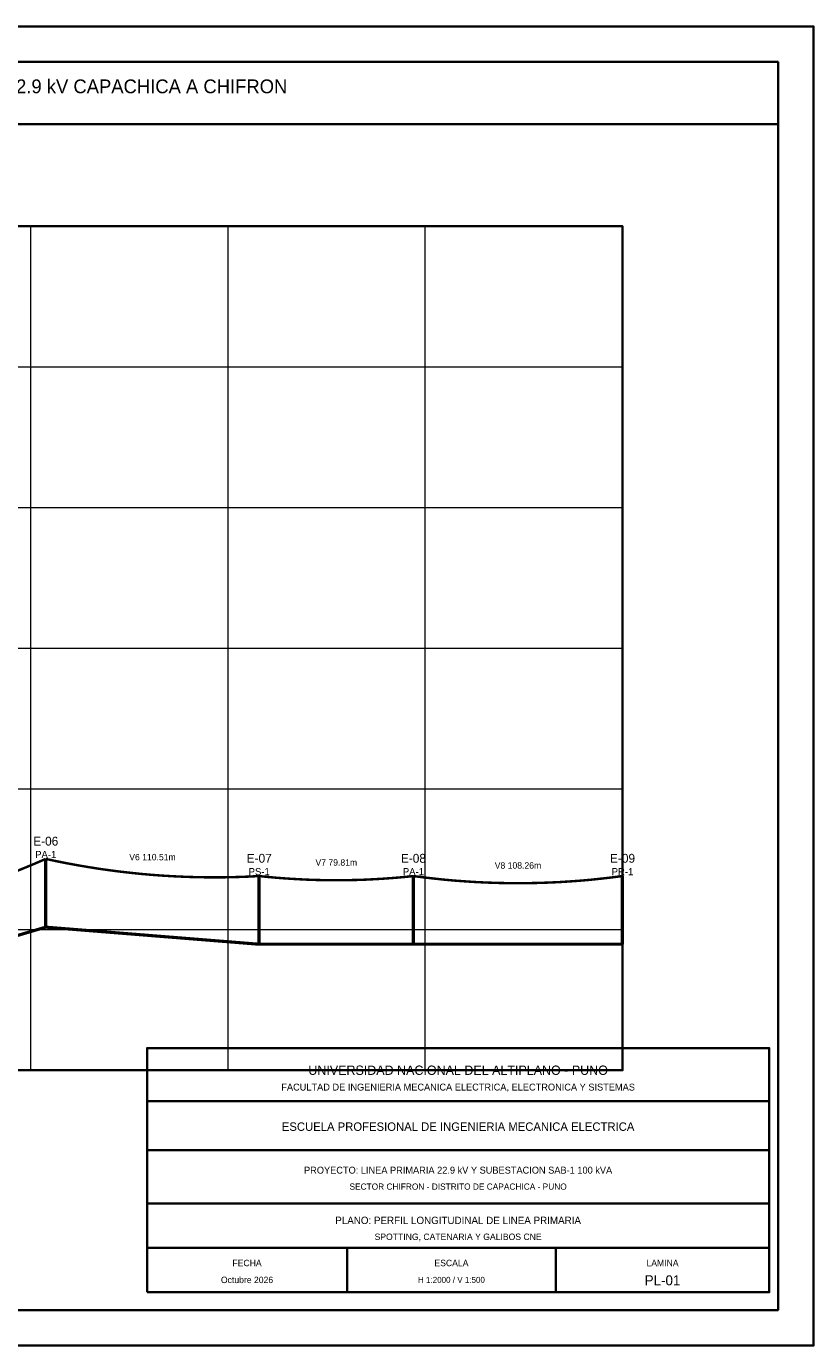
# Model space of a CAD drawing. Header units: millimetres. Extents: x 0 to 420, y -1 to 297.
# Tile 2 of 2: x 243 to 420, y 0 to 297. Entities that reach past the tile are written whole.
import ezdxf
from ezdxf.enums import TextEntityAlignment as Align

# ---------------------------------------------------------------- set-up
doc = ezdxf.new("R2010")
doc.units = ezdxf.units.MM
for name, color, linetype, lineweight in [('00_MARCO_ROTULO', 7, 'Continuous', 35), ('03_POSTES_CAC_MT', 4, 'Continuous', 35), ('07_VIAS_REFERENCIA', 8, 'Continuous', 18), ('08_COTAS_DIMENSIONES', 7, 'Continuous', 18), ('09_TEXTOS', 7, 'Continuous', 18), ('12_CONDUCTOR_AAAC', 5, 'Continuous', 30)]:
    doc.layers.add(name, color=color, linetype=linetype, lineweight=lineweight)

msp = doc.modelspace()

# ---------------------------------------------------------------- linework, layer by layer
at = {"layer": '00_MARCO_ROTULO'}
for p, q in [((270, 55), (410, 55)), ((270, 44), (410, 44)), ((270, 32), (410, 32)), ((270, 22), (410, 22)), ((315, 12), (315, 22)), ((362, 12), (362, 22))]:
    msp.add_line(p, q, dxfattribs=at)
for points in [[(0, 0), (420, 0), (420, 297), (0, 297), (0, 0)], [(8, 8), (412, 8), (412, 289), (8, 289), (8, 8)], [(8, 275), (412, 275), (412, 289), (8, 289), (8, 275)], [(22, 62), (377, 62), (377, 252), (22, 252), (22, 62)], [(270, 12), (410, 12), (410, 67), (270, 67), (270, 12)]]:
    msp.add_lwpolyline(points, dxfattribs=at)
at = {"layer": '03_POSTES_CAC_MT', "lineweight": 50}
for p, q in [((247.2, 94.21), (247.2, 109.57)), ((295.24, 90.36), (295.24, 105.71)), ((329.94, 90.36), (329.94, 105.71)), ((377, 90.36), (377, 105.71))]:
    msp.add_line(p, q, dxfattribs=at)
at = {"layer": '07_VIAS_REFERENCIA', "color": 30, "const_width": 0.7}
msp.add_lwpolyline([(22, 234.61), (67.65, 192.35), (113.29, 148.88), (154.68, 112.02), (196.95, 79.39), (247.2, 94.21), (295.24, 90.36), (329.94, 90.36), (377, 90.36)], dxfattribs=at)
at = {"layer": '08_COTAS_DIMENSIONES', "color": 8}
for p, q in [((22, 252), (377, 252)), ((243.88, 62), (243.88, 252)), ((288.25, 62), (288.25, 252)), ((332.62, 62), (332.62, 252)), ((377, 62), (377, 252)), ((22, 220.33), (377, 220.33)), ((22, 188.67), (377, 188.67)), ((22, 157), (377, 157)), ((22, 125.33), (377, 125.33)), ((22, 93.67), (377, 93.67)), ((22, 62), (377, 62))]:
    msp.add_line(p, q, dxfattribs=at)
at = {"layer": '12_CONDUCTOR_AAAC', "const_width": 0.55}
for points in [[(196.95, 94.75), (199.46, 95.14), (201.97, 95.58), (204.49, 96.05), (207, 96.56), (209.51, 97.1), (212.02, 97.68), (214.54, 98.29), (217.05, 98.94), (219.56, 99.63), (222.07, 100.35), (224.59, 101.11), (227.1, 101.91), (229.61, 102.74), (232.12, 103.61), (234.64, 104.51), (237.15, 105.45), (239.66, 106.43), (242.17, 107.44), (244.69, 108.49), (247.2, 109.57)], [(247.2, 109.57), (249.6, 109.06), (252, 108.58), (254.4, 108.14), (256.81, 107.73), (259.21, 107.35), (261.61, 107.01), (264.01, 106.7), (266.42, 106.43), (268.82, 106.18), (271.22, 105.97), (273.62, 105.8), (276.02, 105.66), (278.43, 105.55), (280.83, 105.47), (283.23, 105.43), (285.63, 105.42), (288.03, 105.44), (290.44, 105.5), (292.84, 105.59), (295.24, 105.71)], [(295.24, 105.71), (296.98, 105.53), (298.71, 105.37), (300.44, 105.23), (302.18, 105.11), (303.91, 105.01), (305.65, 104.92), (307.38, 104.85), (309.12, 104.81), (310.85, 104.78), (312.59, 104.77), (314.32, 104.78), (316.06, 104.81), (317.79, 104.85), (319.53, 104.92), (321.26, 105.01), (323, 105.11), (324.73, 105.23), (326.47, 105.37), (328.2, 105.53), (329.94, 105.71)], [(329.94, 105.71), (332.29, 105.41), (334.64, 105.14), (337, 104.89), (339.35, 104.68), (341.7, 104.51), (344.06, 104.36), (346.41, 104.25), (348.76, 104.17), (351.11, 104.12), (353.47, 104.1), (355.82, 104.12), (358.17, 104.17), (360.53, 104.25), (362.88, 104.36), (365.23, 104.51), (367.59, 104.68), (369.94, 104.89), (372.29, 105.14), (374.65, 105.41), (377, 105.71)]]:
    msp.add_lwpolyline(points, dxfattribs=at)

# ---------------------------------------------------------------- texts
at = {"layer": '09_TEXTOS'}
for s, height, p in [('PROYECTO DE INGENIERIA DE DETALLE - LINEA PRIMARIA 22.9 kV CAPACHICA A CHIFRON', 3.1, (210, 283.5)), ('E-06', 2, (247.2, 113.57)), ('PA-1', 1.6, (247.2, 110.57)), ('V6 110.51m', 1.45, (271.22, 109.97)), ('E-07', 2, (295.24, 109.71)), ('E-08', 2, (329.94, 109.71)), ('E-09', 2, (377, 109.71)), ('PS-1', 1.6, (295.24, 106.71)), ('V7 79.81m', 1.45, (312.59, 108.77)), ('PA-1', 1.6, (329.94, 106.71)), ('V8 108.26m', 1.45, (353.47, 108.1)), ('PR-1', 1.6, (377, 106.71)), ('UNIVERSIDAD NACIONAL DEL ALTIPLANO - PUNO', 2.1, (340, 62)), ('FACULTAD DE INGENIERIA MECANICA ELECTRICA, ELECTRONICA Y SISTEMAS', 1.55, (340, 58.2)), ('ESCUELA PROFESIONAL DE INGENIERIA MECANICA ELECTRICA', 1.9, (340, 49.3)), ('PROYECTO: LINEA PRIMARIA 22.9 kV Y SUBESTACION SAB-1 100 kVA', 1.55, (340, 39.5)), ('SECTOR CHIFRON - DISTRITO DE CAPACHICA - PUNO', 1.4, (340, 35.8)), ('PLANO: PERFIL LONGITUDINAL DE LINEA PRIMARIA', 1.65, (340, 28.2)), ('SPOTTING, CATENARIA Y GALIBOS CNE', 1.45, (340, 24.5)), ('FECHA', 1.45, (292.5, 18.6)), ('ESCALA', 1.45, (338.5, 18.6)), ('LAMINA', 1.45, (386, 18.6)), ('Octubre 2026', 1.45, (292.5, 14.8)), ('H 1:2000 / V 1:500', 1.35, (338.5, 14.8)), ('PL-01', 2.25, (386, 14.7))]:
    msp.add_text(s, height=height, dxfattribs=at).set_placement(p, align=Align.MIDDLE_CENTER)

doc.saveas('drawing.dxf')
